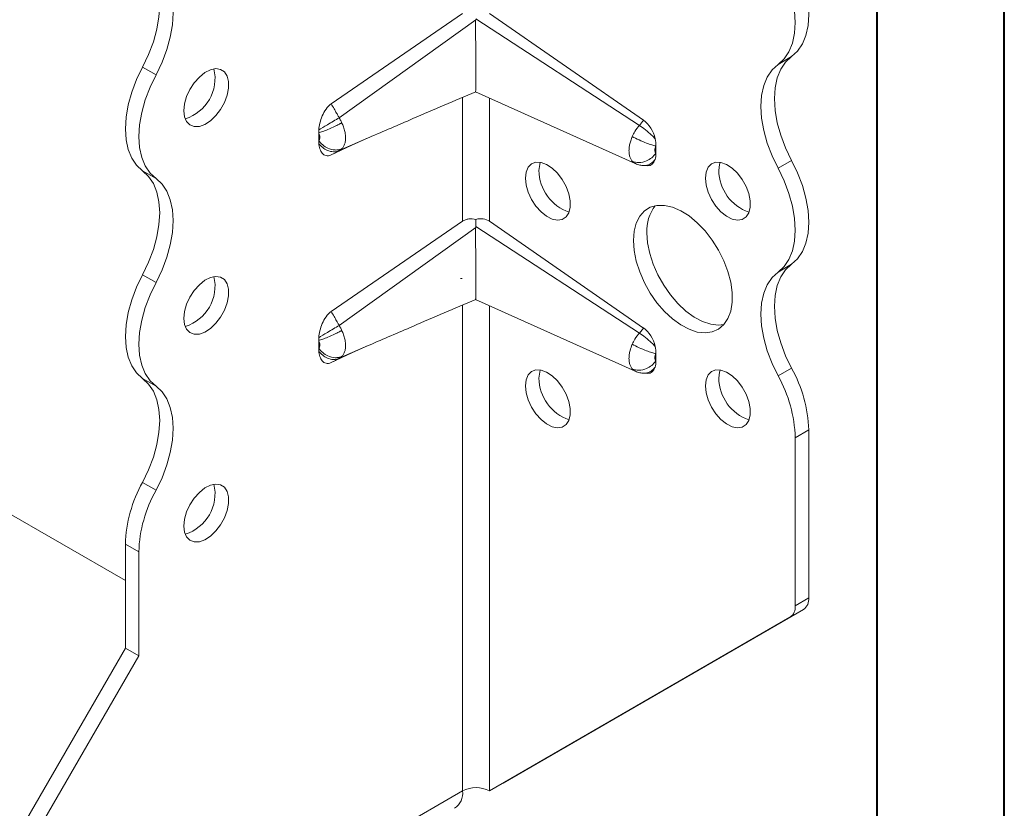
# Model space of a CAD drawing. Header units: millimetres. Extents: x 0 to 210, y 0 to 297.
# Tile 4 of 9: x 171 to 210, y 56 to 87. Entities that reach past the tile are written whole.
import ezdxf

# ---------------------------------------------------------------- set-up
doc = ezdxf.new("R2010")
doc.units = ezdxf.units.MM

msp = doc.modelspace()

# ---------------------------------------------------------------- linework, layer by layer
at = {"color": 7, "linetype": 'Continuous', "lineweight": 40}
for p, q in [((210.079, 0.215), (210.079, 297.215)), ((205.079, 5.215), (205.079, 292.215))]:
    msp.add_line(p, q, dxfattribs=at)
at = {"color": 7, "linetype": 'Continuous', "lineweight": 15}
for p, q in [((183.615, 83.559), (188.778, 87.109)), ((189.839, 87.106), (195.896, 82.91)), ((189.294, 86.866), (183.928, 83.007)), ((195.729, 82.711), (189.295, 86.906)), ((201.184, 85.108), (201.714, 85.414)), ((176.725, 84.7), (176.195, 85.006)), ((189.291, 84.027), (195.57, 81.211)), ((188.778, 78.943), (188.778, 83.807)), ((189.839, 83.781), (189.839, 78.94)), ((195.896, 82.91), (195.729, 82.711)), ((183.121, 82.119), (183.121, 82.418)), ((183.928, 81.717), (185.067, 82.218)), ((184.426, 81.927), (185.067, 82.218)), ((185.067, 82.218), (185.107, 82.235)), ((184.426, 81.927), (183.615, 81.548)), ((196.379, 81.904), (196.379, 81.612)), ((195.451, 81.301), (195.568, 81.213)), ((201.184, 81.026), (201.714, 81.332)), ((176.725, 80.617), (176.195, 80.924)), ((195.883, 81.131), (196.051, 81.125)), ((183.615, 75.393), (188.778, 78.943)), ((189.294, 78.701), (183.928, 74.842)), ((195.729, 74.545), (189.295, 78.741)), ((189.839, 78.94), (195.896, 74.744)), ((201.184, 76.943), (201.714, 77.249)), ((176.725, 76.535), (176.195, 76.841)), ((188.764, 76.695), (188.697, 76.685)), ((188.778, 56.547), (188.778, 75.641)), ((189.291, 75.861), (195.57, 73.045)), ((189.839, 75.616), (189.839, 56.547)), ((195.896, 74.744), (195.729, 74.545)), ((183.121, 73.953), (183.121, 74.253)), ((183.928, 73.552), (185.067, 74.052)), ((184.426, 73.762), (185.067, 74.052)), ((185.067, 74.052), (185.105, 74.069)), ((184.426, 73.762), (183.615, 73.383)), ((196.379, 73.738), (196.379, 73.447)), ((175.52, 64.813), (161.554, 72.875)), ((195.451, 73.136), (195.568, 73.048)), ((195.883, 72.966), (196.051, 72.959)), ((201.184, 72.86), (201.714, 73.166)), ((176.725, 72.452), (176.195, 72.758)), ((202.39, 70.735), (201.859, 70.429)), ((202.39, 70.735), (202.39, 64.133)), ((201.859, 63.827), (201.859, 70.429)), ((176.725, 68.369), (176.195, 68.675)), ((176.05, 65.938), (175.52, 66.244)), ((175.52, 62.162), (175.52, 66.244)), ((176.05, 65.938), (176.05, 61.855)), ((201.859, 63.827), (202.39, 64.133)), ((202.183, 63.675), (190.369, 56.853)), ((202.183, 63.675), (201.652, 63.369)), ((189.839, 56.547), (201.652, 63.369)), ((171.631, 55.426), (175.52, 62.162)), ((176.05, 61.855), (175.52, 62.162)), ((176.05, 61.855), (172.161, 55.119)), ((188.778, 56.547), (172.161, 46.954)), ((188.778, 56.547), (188.778, 56.547)), ((189.839, 56.547), (190.369, 56.853))]:
    msp.add_line(p, q, dxfattribs=at)
at = {"color": 7, "linetype": 'Continuous', "lineweight": 15, "flags": 128}
for points in [[(201.714, 89.497), (201.951, 89.007), (202.14, 88.509), (202.278, 88.012), (202.362, 87.528), (202.39, 87.066), (202.362, 86.637), (202.278, 86.25), (202.14, 85.912), (201.951, 85.632), (201.714, 85.414)], [(176.195, 85.006), (176.431, 85.496), (176.62, 85.995), (176.758, 86.492), (176.842, 86.976), (176.87, 87.437), (176.842, 87.866), (176.758, 88.254), (176.62, 88.591), (176.431, 88.872), (176.195, 89.089)], [(201.184, 85.108), (201.42, 85.326), (201.609, 85.606), (201.747, 85.943), (201.831, 86.331), (201.859, 86.76), (201.831, 87.221), (201.747, 87.706), (201.609, 88.203), (201.42, 88.701), (201.184, 89.191)], [(176.725, 88.783), (176.961, 88.566), (177.15, 88.285), (177.288, 87.948), (177.372, 87.56), (177.4, 87.131), (177.372, 86.67), (177.288, 86.185), (177.15, 85.689), (176.961, 85.19), (176.725, 84.7)], [(201.714, 85.414), (201.478, 85.197), (201.289, 84.917), (201.151, 84.579), (201.067, 84.192), (201.039, 83.763), (201.067, 83.301), (201.151, 82.817), (201.289, 82.32), (201.478, 81.822), (201.714, 81.332)], [(176.195, 80.924), (175.959, 81.141), (175.77, 81.421), (175.632, 81.759), (175.548, 82.146), (175.52, 82.575), (175.548, 83.037), (175.632, 83.521), (175.77, 84.018), (175.959, 84.516), (176.195, 85.006)], [(177.818, 83.289), (177.846, 83.559), (177.927, 83.844), (178.057, 84.126), (178.228, 84.388), (178.429, 84.613), (178.646, 84.786), (178.867, 84.898), (179.078, 84.941), (179.265, 84.911), (179.417, 84.812), (179.523, 84.65), (179.579, 84.434), (179.579, 84.178), (179.523, 83.898), (179.417, 83.613), (179.265, 83.339), (179.078, 83.093), (178.867, 82.893), (178.646, 82.749), (178.429, 82.671), (178.228, 82.665), (178.057, 82.729), (177.927, 82.861), (177.846, 83.052), (177.818, 83.289)], [(201.184, 81.026), (200.948, 81.516), (200.759, 82.014), (200.621, 82.511), (200.537, 82.995), (200.509, 83.457), (200.537, 83.886), (200.621, 84.273), (200.759, 84.611), (200.948, 84.891), (201.184, 85.108)], [(176.725, 84.7), (176.489, 84.21), (176.3, 83.712), (176.162, 83.215), (176.078, 82.731), (176.05, 82.269), (176.078, 81.84), (176.162, 81.453), (176.3, 81.115), (176.489, 80.835), (176.725, 80.617)], [(201.714, 81.332), (201.951, 80.842), (202.14, 80.343), (202.278, 79.847), (202.362, 79.362), (202.39, 78.901), (202.362, 78.472), (202.278, 78.084), (202.14, 77.747), (201.951, 77.466), (201.714, 77.249)], [(176.195, 76.841), (176.431, 77.331), (176.62, 77.829), (176.758, 78.326), (176.842, 78.81), (176.87, 79.272), (176.842, 79.701), (176.758, 80.088), (176.62, 80.426), (176.431, 80.706), (176.195, 80.924)], [(191.253, 80.635), (191.281, 80.873), (191.362, 81.063), (191.492, 81.195), (191.663, 81.26), (191.864, 81.253), (192.081, 81.175), (192.302, 81.032), (192.513, 80.831), (192.7, 80.586), (192.852, 80.312), (192.958, 80.026), (193.014, 79.746), (193.014, 79.49), (192.958, 79.274), (192.852, 79.112), (192.7, 79.013), (192.513, 78.984), (192.302, 79.026), (192.081, 79.138), (191.864, 79.312), (191.663, 79.536), (191.492, 79.798), (191.362, 80.08), (191.281, 80.365), (191.253, 80.635)], [(191.836, 81.258), (191.811, 81.179), (191.783, 80.941)], [(198.324, 80.635), (198.352, 80.873), (198.433, 81.064), (198.563, 81.196), (198.734, 81.26), (198.935, 81.254), (199.152, 81.176), (199.373, 81.032), (199.584, 80.832), (199.771, 80.586), (199.923, 80.312), (200.03, 80.027), (200.085, 79.747), (200.085, 79.491), (200.03, 79.275), (199.923, 79.113), (199.771, 79.014), (199.584, 78.984), (199.373, 79.027), (199.152, 79.139), (198.935, 79.312), (198.734, 79.537), (198.563, 79.799), (198.433, 80.081), (198.352, 80.366), (198.324, 80.635)], [(198.907, 81.259), (198.882, 81.179), (198.854, 80.942)], [(201.184, 76.943), (201.42, 77.16), (201.609, 77.441), (201.747, 77.778), (201.831, 78.165), (201.859, 78.594), (201.831, 79.056), (201.747, 79.54), (201.609, 80.037), (201.42, 80.536), (201.184, 81.026)], [(176.725, 80.617), (176.961, 80.4), (177.15, 80.12), (177.288, 79.782), (177.372, 79.395), (177.4, 78.966), (177.372, 78.504), (177.288, 78.02), (177.15, 77.523), (176.961, 77.025), (176.725, 76.535)], [(195.495, 78.186), (195.523, 78.549), (195.607, 78.87), (195.742, 79.138), (195.927, 79.347), (196.155, 79.49), (196.42, 79.564), (196.715, 79.565), (197.03, 79.495), (197.357, 79.354), (197.687, 79.148), (198.009, 78.881), (198.315, 78.563), (198.596, 78.201), (198.844, 77.806), (199.051, 77.39), (199.212, 76.965), (199.322, 76.543), (199.378, 76.135), (199.378, 75.754), (199.322, 75.411), (199.212, 75.115), (199.051, 74.876), (198.844, 74.699), (198.596, 74.59), (198.315, 74.553), (198.009, 74.587), (197.687, 74.693), (197.357, 74.867), (197.03, 75.104), (196.715, 75.398), (196.42, 75.74), (196.155, 76.119), (195.927, 76.526), (195.742, 76.948), (195.607, 77.373), (195.523, 77.79), (195.495, 78.186)], [(196.026, 78.492), (196.054, 78.096), (196.137, 77.68), (196.273, 77.254), (196.457, 76.832), (196.686, 76.425), (196.951, 76.046), (197.245, 75.704), (197.561, 75.411), (197.888, 75.173), (198.217, 74.999), (198.54, 74.893), (198.846, 74.859), (199.054, 74.879)], [(201.714, 77.249), (201.478, 77.032), (201.289, 76.751), (201.151, 76.414), (201.067, 76.027), (201.039, 75.598), (201.067, 75.136), (201.151, 74.652), (201.289, 74.155), (201.478, 73.656), (201.714, 73.166)], [(176.195, 72.758), (175.959, 72.976), (175.77, 73.256), (175.632, 73.593), (175.548, 73.981), (175.52, 74.41), (175.548, 74.871), (175.632, 75.356), (175.77, 75.852), (175.959, 76.351), (176.195, 76.841)], [(177.818, 75.124), (177.846, 75.394), (177.927, 75.679), (178.057, 75.961), (178.228, 76.223), (178.429, 76.447), (178.646, 76.621), (178.867, 76.733), (179.078, 76.775), (179.265, 76.746), (179.417, 76.647), (179.523, 76.484), (179.579, 76.268), (179.579, 76.013), (179.523, 75.733), (179.417, 75.447), (179.265, 75.173), (179.078, 74.928), (178.867, 74.727), (178.646, 74.584), (178.429, 74.506), (178.228, 74.499), (178.057, 74.564), (177.927, 74.695), (177.846, 74.886), (177.818, 75.124)], [(201.184, 72.86), (200.948, 73.35), (200.759, 73.849), (200.621, 74.345), (200.537, 74.83), (200.509, 75.291), (200.537, 75.72), (200.621, 76.108), (200.759, 76.445), (200.948, 76.726), (201.184, 76.943)], [(176.725, 76.535), (176.489, 76.045), (176.3, 75.546), (176.162, 75.049), (176.078, 74.565), (176.05, 74.104), (176.078, 73.675), (176.162, 73.287), (176.3, 72.95), (176.489, 72.669), (176.725, 72.452)], [(191.253, 72.469), (191.281, 72.707), (191.362, 72.898), (191.492, 73.03), (191.663, 73.094), (191.864, 73.088), (192.081, 73.01), (192.302, 72.866), (192.513, 72.665), (192.7, 72.42), (192.852, 72.146), (192.958, 71.86), (193.014, 71.581), (193.014, 71.325), (192.958, 71.109), (192.852, 70.946), (192.7, 70.847), (192.513, 70.818), (192.302, 70.861), (192.081, 70.973), (191.864, 71.146), (191.663, 71.371), (191.492, 71.632), (191.362, 71.915), (191.281, 72.2), (191.253, 72.469)], [(191.836, 73.093), (191.811, 73.013), (191.783, 72.776)], [(198.324, 72.47), (198.352, 72.708), (198.433, 72.899), (198.563, 73.03), (198.734, 73.095), (198.935, 73.088), (199.152, 73.011), (199.373, 72.867), (199.584, 72.666), (199.771, 72.421), (199.923, 72.147), (200.03, 71.861), (200.085, 71.582), (200.085, 71.326), (200.03, 71.11), (199.923, 70.947), (199.771, 70.848), (199.584, 70.819), (199.373, 70.862), (199.152, 70.973), (198.935, 71.147), (198.734, 71.371), (198.563, 71.633), (198.433, 71.915), (198.352, 72.2), (198.324, 72.47)], [(198.907, 73.093), (198.882, 73.014), (198.854, 72.776)], [(176.195, 68.675), (176.431, 69.165), (176.62, 69.664), (176.758, 70.161), (176.842, 70.645), (176.87, 71.107), (176.842, 71.536), (176.758, 71.923), (176.62, 72.26), (176.431, 72.541), (176.195, 72.758)], [(176.725, 72.452), (176.961, 72.235), (177.15, 71.954), (177.288, 71.617), (177.372, 71.229), (177.4, 70.8), (177.372, 70.339), (177.288, 69.855), (177.15, 69.358), (176.961, 68.859), (176.725, 68.369)], [(177.818, 66.959), (177.846, 67.229), (177.927, 67.514), (178.057, 67.796), (178.228, 68.057), (178.429, 68.282), (178.646, 68.456), (178.867, 68.567), (179.078, 68.61), (179.265, 68.581), (179.417, 68.482), (179.523, 68.319), (179.579, 68.103), (179.579, 67.847), (179.523, 67.568), (179.417, 67.282), (179.265, 67.008), (179.078, 66.763), (178.867, 66.562), (178.646, 66.418), (178.429, 66.341), (178.228, 66.334), (178.057, 66.398), (177.927, 66.53), (177.846, 66.721), (177.818, 66.959)]]:
    msp.add_lwpolyline(points, dxfattribs=at)
at = {"color": 7, "linetype": 'Continuous', "lineweight": 15}
for centre, radius, start, end in [((177.396, 84.553), 1.65, 286.6958, 13.3095), ((193.532, 80.953), 1.749, 180.3918, 251.1718), ((200.603, 80.954), 1.749, 180.3918, 251.1718), ((197.584, 78.589), 1.562, 141.8665, 183.5594), ((177.396, 76.388), 1.65, 286.6958, 13.3095), ((196.55, 70.264), 5.312, 1.7822, 29.2619), ((197.081, 70.57), 5.312, 1.7822, 29.2619), ((193.532, 72.788), 1.749, 180.3918, 251.1718), ((200.603, 72.788), 1.749, 180.3918, 251.1718), ((180.829, 66.079), 5.312, 150.7381, 178.2178), ((177.396, 68.222), 1.65, 286.6958, 13.3095), ((181.359, 65.773), 5.312, 150.7381, 178.2178), ((201.889, 64.084), 0.503, 305.698, 5.6204), ((201.359, 63.777), 0.503, 305.698, 5.6204), ((188.064, 56.456), 0.719, 304.0564, 7.2558), ((189.308, 55.523), 1.153, 62.6097, 117.3903)]:
    msp.add_arc(centre, radius, start, end, dxfattribs=at)
for centre, major_axis, ratio, start_param, end_param in [((195.849, 82.245), (-0.326, 0.736), 0.568519, 4.384611, 5.532817), ((195.849, 81.883), (-0.326, 0.736), 0.568519, 2.869716, 3.715446), ((189.308, 78.308), (0.615, 0.559), 0.768356, 0.176102, 0.965136), ((195.849, 74.08), (-0.326, 0.736), 0.568519, 4.384611, 5.532817), ((195.849, 73.718), (-0.326, 0.736), 0.568519, 2.869716, 3.715446)]:
    msp.add_ellipse(centre, major_axis=major_axis, ratio=ratio, start_param=start_param, end_param=end_param, dxfattribs=at)
for points, knots in [([(189.294, 86.866), (189.293, 86.797), (189.292, 86.59), (189.293, 86.217), (189.294, 85.812), (189.295, 85.467), (189.296, 85.196), (189.297, 84.934), (189.297, 84.703), (189.297, 84.507), (189.296, 84.351), (189.296, 84.226), (189.295, 84.118), (189.293, 84.043), (189.293, 84.034), (189.293, 84.029)], [0, 0, 0, 0, 0.059449, 0.178155, 0.300894, 0.36915, 0.439002, 0.507363, 0.578194, 0.6394, 0.702433, 0.763307, 0.825477, 0.918194, 1, 1, 1, 1]), ([(185.107, 82.235), (185.679, 82.482), (187.064, 83.081), (188.468, 83.676), (189.294, 84.026)], [0, 0, 0, 0, 0.412283, 1, 1, 1, 1]), ([(183.125, 82.53), (183.132, 82.618), (183.146, 82.708), (183.19, 82.893), (183.221, 82.989), (183.302, 83.175), (183.352, 83.268), (183.472, 83.434), (183.541, 83.508), (183.615, 83.559)], [0, 0, 0, 0, 0.25, 0.25, 0.5, 0.5, 0.75, 0.75, 1, 1, 1, 1]), ([(183.928, 83.007), (183.915, 83.03), (183.902, 83.053), (183.868, 83.113), (183.847, 83.15), (183.793, 83.245), (183.76, 83.304), (183.689, 83.428), (183.652, 83.493), (183.615, 83.559)], [-0.126791, -0.126791, -0.126791, -0.126791, -0.1109421, -0.1109421, -0.0855839, -0.0855839, -0.0450108, -0.0450108, 0, 0, 0, 0]), ([(183.125, 82.53), (183.214, 82.585), (183.479, 82.744), (183.79, 82.927), (183.928, 83.007)], [0, 0, 0, 0, 0.4184242, 0.9184242, 0.9184242, 0.9184242, 0.9184242]), ([(184.032, 82.814), (184.023, 82.832), (184.004, 82.872), (183.97, 82.937), (183.943, 82.983), (183.928, 83.007)], [0, 0, 0, 0, 0.2798672, 0.6087047, 1, 1, 1, 1]), ([(183.121, 82.418), (183.166, 82.43), (183.275, 82.465), (183.498, 82.553), (183.695, 82.641), (183.836, 82.711), (183.905, 82.745), (183.96, 82.774), (183.996, 82.794), (184.017, 82.805), (184.027, 82.811), (184.032, 82.814)], [0, 0, 0, 0, 0.214286, 0.428571, 0.714286, 0.785714, 0.857143, 0.928571, 0.964286, 0.982143, 1, 1, 1, 1]), ([(183.125, 82.53), (183.124, 82.511), (183.123, 82.492), (183.122, 82.473), (183.122, 82.464), (183.121, 82.455), (183.121, 82.446), (183.121, 82.436), (183.121, 82.427), (183.121, 82.418)], [0, 0, 0, 0, 0.00013404, 0.00013404, 0.00013404, 0.0002011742, 0.0002011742, 0.0002011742, 0.000268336, 0.000268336, 0.000268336, 0.000268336]), ([(184.032, 81.791), (184.056, 81.816), (184.103, 81.875), (184.145, 81.974), (184.166, 82.065), (184.179, 82.164), (184.179, 82.258), (184.171, 82.342), (184.163, 82.399), (184.145, 82.501), (184.103, 82.649), (184.057, 82.761), (184.032, 82.814)], [-0.09692135, -0.09692135, -0.09692135, -0.09692135, -0.08573721, -0.07455307, -0.068961, -0.06336893, -0.05218479, -0.04938876, -0.04659272, -0.04100065, -0.02981651, -0.01863237, -0.01863237, -0.01863237, -0.01863237]), ([(195.729, 82.711), (195.666, 82.637), (195.563, 82.496), (195.481, 82.339), (195.451, 82.271)], [-0.03148795, -0.03148795, -0.03148795, -0.03148795, -0.01353664, 0.00000001, 0.00000001, 0.00000001, 0.00000001]), ([(196.35, 82.184), (196.309, 82.232), (196.194, 82.352), (195.974, 82.545), (195.807, 82.663), (195.729, 82.711)], [0, 0, 0, 0, 0.2029081, 0.4886224, 0.7743367, 0.7743367, 0.7743367, 0.7743367]), ([(183.121, 82.418), (183.129, 82.401), (183.143, 82.367), (183.155, 82.324), (183.16, 82.295), (183.163, 82.279), (183.165, 82.255), (183.165, 82.228), (183.161, 82.199), (183.155, 82.173), (183.143, 82.144), (183.129, 82.126), (183.121, 82.119)], [-0.09692135, -0.09692135, -0.09692135, -0.09692135, -0.08573721, -0.07455307, -0.068961, -0.06616497, -0.06336893, -0.05218479, -0.04659272, -0.04100065, -0.02981651, -0.01863237, -0.01863237, -0.01863237, -0.01863237]), ([(183.121, 82.119), (183.121, 82.109), (183.121, 82.1), (183.121, 82.091), (183.121, 82.078), (183.122, 82.064), (183.122, 82.051), (183.123, 82.038), (183.124, 82.024), (183.125, 82.011)], [0, 0, 0, 0, 0.0000670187, 0.0000670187, 0.0000670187, 0.0001676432, 0.0001676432, 0.0001676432, 0.00026839, 0.00026839, 0.00026839, 0.00026839]), ([(184.032, 81.791), (184.027, 81.789), (184.017, 81.785), (183.996, 81.777), (183.96, 81.764), (183.905, 81.751), (183.836, 81.743), (183.695, 81.741), (183.498, 81.791), (183.275, 81.935), (183.166, 82.054), (183.121, 82.119)], [0, 0, 0, 0, 0.017857, 0.035714, 0.071429, 0.142857, 0.214286, 0.285714, 0.571429, 0.785714, 1, 1, 1, 1]), ([(195.451, 82.271), (195.427, 82.217), (195.385, 82.108), (195.349, 81.972), (195.332, 81.866), (195.321, 81.763), (195.321, 81.639), (195.342, 81.507), (195.385, 81.391), (195.427, 81.329), (195.451, 81.301)], [-0.10675045, -0.10675045, -0.10675045, -0.10675045, -0.09599928, -0.0852481, -0.07987251, -0.07449692, -0.06374574, -0.05299456, -0.04224338, -0.03149221, -0.03149221, -0.03149221, -0.03149221]), ([(195.451, 82.271), (195.531, 82.227), (195.716, 82.134), (195.991, 82.02), (196.22, 81.942), (196.332, 81.913), (196.379, 81.904)], [0, 0, 0, 0, 0.285714, 0.571429, 0.785714, 1, 1, 1, 1]), ([(183.615, 81.548), (183.578, 81.531), (183.543, 81.521), (183.475, 81.513), (183.442, 81.515), (183.383, 81.528), (183.355, 81.54), (183.304, 81.573), (183.282, 81.593), (183.222, 81.663), (183.191, 81.723), (183.146, 81.856), (183.132, 81.931), (183.125, 82.011)], [0, 0, 0, 0, 0.125, 0.125, 0.25, 0.25, 0.375, 0.375, 0.5, 0.5, 0.75, 0.75, 1, 1, 1, 1]), ([(183.928, 81.717), (183.79, 81.655), (183.479, 81.662), (183.214, 81.885), (183.125, 82.011)], [0, 0, 0, 0, 0.5, 0.9184242, 0.9184242, 0.9184242, 0.9184242]), ([(183.615, 81.548), (183.652, 81.568), (183.689, 81.588), (183.76, 81.626), (183.793, 81.644), (183.847, 81.674), (183.868, 81.685), (183.902, 81.703), (183.915, 81.71), (183.928, 81.717)], [-0.126791, -0.126791, -0.126791, -0.126791, -0.0817802, -0.0817802, -0.0412071, -0.0412071, -0.0158489, -0.0158489, 0, 0, 0, 0]), ([(183.928, 81.717), (183.935, 81.72), (183.949, 81.728), (183.974, 81.744), (184.003, 81.765), (184.022, 81.783), (184.032, 81.791)], [0, 0, 0, 0, 0.1654521, 0.3913053, 0.6963914, 1, 1, 1, 1]), ([(196.379, 81.612), (196.372, 81.62), (196.36, 81.639), (196.347, 81.674), (196.341, 81.713), (196.341, 81.751), (196.344, 81.782), (196.349, 81.813), (196.36, 81.855), (196.372, 81.888), (196.379, 81.904)], [-0.10675045, -0.10675045, -0.10675045, -0.10675045, -0.09599928, -0.0852481, -0.07449692, -0.06374574, -0.05837015, -0.05299456, -0.04224338, -0.03149221, -0.03149221, -0.03149221, -0.03149221]), ([(195.451, 81.301), (195.531, 81.265), (195.716, 81.229), (195.991, 81.294), (196.22, 81.433), (196.332, 81.549), (196.379, 81.612)], [0, 0, 0, 0, 0.285714, 0.571429, 0.785714, 1, 1, 1, 1]), ([(195.916, 81.134), (195.965, 81.137), (196.069, 81.143), (196.222, 81.223), (196.307, 81.318), (196.35, 81.366)], [0, 0, 0, 0, 0.300932, 0.650466, 1, 1, 1, 1]), ([(195.579, 81.206), (195.634, 81.185), (195.742, 81.143), (195.859, 81.134), (195.917, 81.13)], [0, 0, 0, 0, 0.504229, 1, 1, 1, 1]), ([(188.778, 78.943), (188.813, 78.967), (188.851, 78.987), (188.933, 79.017), (188.978, 79.028), (189.113, 79.045), (189.21, 79.038), (189.306, 79.014)], [0, 0, 0, 0, 0.25, 0.25, 0.5, 0.5, 1, 1, 1, 1]), ([(189.294, 78.701), (189.293, 78.632), (189.292, 78.425), (189.293, 78.052), (189.294, 77.647), (189.295, 77.302), (189.296, 77.031), (189.297, 76.769), (189.297, 76.538), (189.297, 76.341), (189.296, 76.185), (189.296, 76.06), (189.295, 75.953), (189.294, 75.878), (189.293, 75.868), (189.293, 75.864)], [0, 0, 0, 0, 0.059492, 0.178126, 0.300788, 0.369063, 0.438934, 0.507313, 0.578164, 0.639385, 0.702434, 0.763301, 0.825467, 0.918109, 1, 1, 1, 1]), ([(185.105, 74.069), (185.677, 74.316), (187.063, 74.915), (188.468, 75.511), (189.294, 75.861)], [0, 0, 0, 0, 0.412497, 1, 1, 1, 1]), ([(183.125, 74.364), (183.132, 74.453), (183.146, 74.543), (183.19, 74.728), (183.221, 74.824), (183.302, 75.01), (183.352, 75.103), (183.472, 75.268), (183.541, 75.343), (183.615, 75.393)], [0, 0, 0, 0, 0.25, 0.25, 0.5, 0.5, 0.75, 0.75, 1, 1, 1, 1]), ([(183.928, 74.842), (183.915, 74.865), (183.902, 74.888), (183.868, 74.948), (183.847, 74.984), (183.793, 75.08), (183.76, 75.139), (183.689, 75.263), (183.652, 75.328), (183.615, 75.393)], [-0.126791, -0.126791, -0.126791, -0.126791, -0.1109421, -0.1109421, -0.0855839, -0.0855839, -0.0450108, -0.0450108, 0, 0, 0, 0]), ([(183.125, 74.364), (183.214, 74.419), (183.479, 74.579), (183.79, 74.762), (183.928, 74.842)], [0, 0, 0, 0, 0.4184242, 0.9184242, 0.9184242, 0.9184242, 0.9184242]), ([(184.032, 74.648), (184.022, 74.668), (184.003, 74.708), (183.969, 74.773), (183.943, 74.817), (183.928, 74.842)], [0, 0, 0, 0, 0.304147, 0.608706, 1, 1, 1, 1]), ([(183.121, 74.253), (183.166, 74.265), (183.275, 74.3), (183.498, 74.387), (183.695, 74.476), (183.836, 74.545), (183.905, 74.58), (183.96, 74.609), (183.996, 74.629), (184.017, 74.64), (184.027, 74.646), (184.032, 74.648)], [0, 0, 0, 0, 0.214286, 0.428571, 0.714286, 0.785714, 0.857143, 0.928571, 0.964286, 0.982143, 1, 1, 1, 1]), ([(183.125, 74.364), (183.124, 74.345), (183.123, 74.327), (183.122, 74.308), (183.122, 74.299), (183.121, 74.289), (183.121, 74.28), (183.121, 74.271), (183.121, 74.262), (183.121, 74.253)], [0, 0, 0, 0, 0.00013404, 0.00013404, 0.00013404, 0.0002011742, 0.0002011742, 0.0002011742, 0.000268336, 0.000268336, 0.000268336, 0.000268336]), ([(184.032, 73.626), (184.056, 73.65), (184.103, 73.71), (184.145, 73.809), (184.166, 73.9), (184.179, 73.998), (184.179, 74.093), (184.171, 74.177), (184.163, 74.234), (184.145, 74.335), (184.103, 74.483), (184.057, 74.596), (184.032, 74.648)], [-0.09692135, -0.09692135, -0.09692135, -0.09692135, -0.08573721, -0.07455307, -0.068961, -0.06336893, -0.05218479, -0.04938876, -0.04659272, -0.04100065, -0.02981651, -0.01863237, -0.01863237, -0.01863237, -0.01863237]), ([(195.729, 74.545), (195.666, 74.472), (195.563, 74.33), (195.481, 74.173), (195.451, 74.106)], [-0.03148795, -0.03148795, -0.03148795, -0.03148795, -0.01353664, 0.00000001, 0.00000001, 0.00000001, 0.00000001]), ([(196.35, 74.019), (196.309, 74.066), (196.194, 74.187), (195.974, 74.379), (195.807, 74.497), (195.729, 74.545)], [0, 0, 0, 0, 0.2029082, 0.4886225, 0.7743368, 0.7743368, 0.7743368, 0.7743368]), ([(183.121, 74.253), (183.129, 74.236), (183.143, 74.202), (183.155, 74.159), (183.16, 74.13), (183.163, 74.113), (183.165, 74.089), (183.165, 74.062), (183.161, 74.034), (183.155, 74.008), (183.143, 73.979), (183.129, 73.961), (183.121, 73.953)], [-0.09692135, -0.09692135, -0.09692135, -0.09692135, -0.08573721, -0.07455307, -0.068961, -0.06616497, -0.06336893, -0.05218479, -0.04659272, -0.04100065, -0.02981651, -0.01863237, -0.01863237, -0.01863237, -0.01863237]), ([(183.121, 73.953), (183.121, 73.944), (183.121, 73.935), (183.121, 73.926), (183.121, 73.912), (183.122, 73.899), (183.122, 73.886), (183.123, 73.872), (183.124, 73.859), (183.125, 73.846)], [0, 0, 0, 0, 0.0000670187, 0.0000670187, 0.0000670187, 0.0001676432, 0.0001676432, 0.0001676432, 0.00026839, 0.00026839, 0.00026839, 0.00026839]), ([(184.032, 73.626), (184.027, 73.624), (184.017, 73.62), (183.996, 73.611), (183.96, 73.599), (183.905, 73.586), (183.836, 73.577), (183.695, 73.576), (183.498, 73.626), (183.275, 73.77), (183.166, 73.889), (183.121, 73.953)], [0, 0, 0, 0, 0.017857, 0.035714, 0.071429, 0.142857, 0.214286, 0.285714, 0.571429, 0.785714, 1, 1, 1, 1]), ([(195.451, 74.106), (195.415, 74.025), (195.376, 73.914), (195.345, 73.78), (195.332, 73.701), (195.321, 73.597), (195.321, 73.474), (195.342, 73.342), (195.385, 73.226), (195.427, 73.163), (195.451, 73.136)], [-0.10675045, -0.10675045, -0.10675045, -0.10675045, -0.09062369, -0.0852481, -0.07987251, -0.07449692, -0.06374574, -0.05299456, -0.04224338, -0.03149221, -0.03149221, -0.03149221, -0.03149221]), ([(195.451, 74.106), (195.531, 74.061), (195.716, 73.969), (195.991, 73.854), (196.22, 73.776), (196.332, 73.748), (196.379, 73.738)], [0, 0, 0, 0, 0.285714, 0.571429, 0.785714, 1, 1, 1, 1]), ([(183.615, 73.383), (183.578, 73.366), (183.543, 73.356), (183.475, 73.347), (183.442, 73.349), (183.383, 73.363), (183.355, 73.375), (183.304, 73.407), (183.282, 73.427), (183.222, 73.497), (183.191, 73.557), (183.146, 73.691), (183.132, 73.766), (183.125, 73.846)], [0, 0, 0, 0, 0.125, 0.125, 0.25, 0.25, 0.375, 0.375, 0.5, 0.5, 0.75, 0.75, 1, 1, 1, 1]), ([(183.928, 73.552), (183.79, 73.49), (183.479, 73.497), (183.214, 73.72), (183.125, 73.846)], [0, 0, 0, 0, 0.5, 0.9184242, 0.9184242, 0.9184242, 0.9184242]), ([(183.928, 73.552), (183.936, 73.556), (183.953, 73.565), (183.98, 73.582), (184.007, 73.603), (184.024, 73.619), (184.032, 73.626)], [0, 0, 0, 0, 0.194155, 0.46607, 0.751774, 1, 1, 1, 1]), ([(196.379, 73.447), (196.372, 73.455), (196.36, 73.474), (196.347, 73.508), (196.341, 73.548), (196.341, 73.585), (196.344, 73.616), (196.348, 73.64), (196.357, 73.681), (196.369, 73.714), (196.379, 73.738)], [-0.10675045, -0.10675045, -0.10675045, -0.10675045, -0.09599928, -0.0852481, -0.07449692, -0.06374574, -0.05837015, -0.05299456, -0.04761897, -0.03149221, -0.03149221, -0.03149221, -0.03149221]), ([(183.615, 73.383), (183.652, 73.403), (183.689, 73.423), (183.76, 73.461), (183.793, 73.479), (183.847, 73.508), (183.868, 73.519), (183.902, 73.538), (183.915, 73.545), (183.928, 73.552)], [-0.126791, -0.126791, -0.126791, -0.126791, -0.0817802, -0.0817802, -0.0412071, -0.0412071, -0.0158489, -0.0158489, 0, 0, 0, 0]), ([(195.451, 73.136), (195.531, 73.099), (195.716, 73.064), (195.991, 73.128), (196.22, 73.267), (196.332, 73.383), (196.379, 73.447)], [0, 0, 0, 0, 0.285714, 0.571429, 0.785714, 1, 1, 1, 1]), ([(195.916, 72.969), (195.965, 72.971), (196.069, 72.977), (196.222, 73.057), (196.307, 73.153), (196.35, 73.201)], [0, 0, 0, 0, 0.3009317, 0.6504659, 1, 1, 1, 1]), ([(195.579, 73.041), (195.634, 73.019), (195.742, 72.977), (195.859, 72.969), (195.917, 72.965)], [0, 0, 0, 0, 0.504229, 1, 1, 1, 1])]:
    msp.add_open_spline(points, degree=3, knots=knots, dxfattribs=at)
for points in [[(196.379, 81.904), (196.379, 81.993), (196.372, 82.086), (196.35, 82.184)], [(196.35, 81.366), (196.372, 81.438), (196.379, 81.523), (196.379, 81.612)], [(189.306, 79.014), (189.303, 78.923), (189.3, 78.832), (189.295, 78.741)], [(189.294, 78.701), (189.294, 78.714), (189.295, 78.727), (189.295, 78.741)], [(196.379, 73.738), (196.379, 73.827), (196.372, 73.921), (196.35, 74.019)], [(196.35, 73.201), (196.372, 73.273), (196.379, 73.358), (196.379, 73.447)]]:
    msp.add_open_spline(points, degree=3, dxfattribs=at)

doc.saveas('drawing.dxf')
